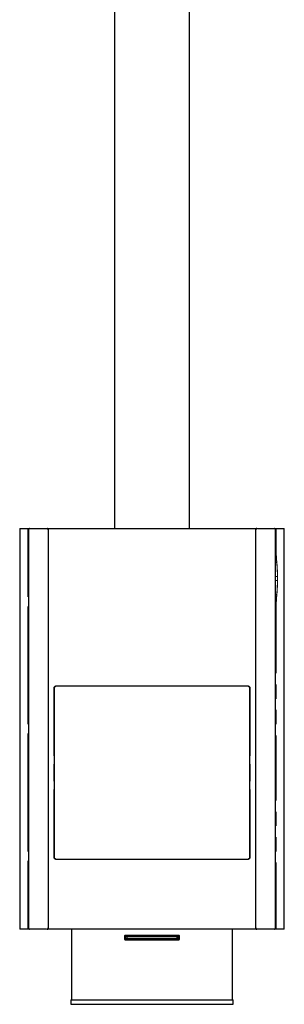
# Model space of a CAD drawing. Header units: millimetres. Extents: x 79 to 311, y 67 to 264.
# Tile 2 of 5: x 155 to 182, y 67 to 165. Entities that reach past the tile are written whole.
import ezdxf

# ---------------------------------------------------------------- set-up
doc = ezdxf.new("R2010")
doc.units = ezdxf.units.MM
doc.linetypes.add('PHANTOM', pattern=[12.7, 6.35, -1.27, 1.27, -1.27, 1.27, -1.27])

msp = doc.modelspace()

# ---------------------------------------------------------------- linework, layer by layer
at = {"color": 7, "linetype": 'Continuous', "lineweight": 25}
for p, q in [((164.673, 206.811), (164.673, 114.536)), ((172.173, 114.536), (172.173, 206.811)), ((155.198, 114.531), (155.198, 74.541)), ((155.203, 114.536), (155.972, 114.536)), ((155.972, 114.536), (156.194, 114.536)), ((156.08, 114.386), (156.08, 74.686)), ((156.194, 114.536), (156.197, 114.536)), ((156.225, 114.536), (157.892, 114.536)), ((157.892, 114.536), (157.941, 114.536)), ((157.94, 114.536), (178.835, 114.536)), ((158.088, 74.686), (158.088, 114.386)), ((158.088, 114.386), (158.088, 114.386)), ((178.759, 114.386), (178.759, 74.686)), ((178.759, 114.386), (178.759, 114.386)), ((178.889, 114.536), (178.906, 114.536)), ((178.955, 114.536), (180.621, 114.536)), ((180.653, 114.536), (180.875, 114.536)), ((180.767, 74.686), (180.767, 114.386)), ((180.875, 114.536), (181.643, 114.536)), ((181.648, 74.541), (181.648, 114.531)), ((158.672, 81.686), (158.672, 98.636)), ((158.672, 98.636), (158.672, 98.636)), ((178.074, 98.786), (158.773, 98.786)), ((178.174, 98.636), (178.174, 81.686)), ((178.174, 98.636), (178.174, 98.636)), ((158.672, 81.686), (158.672, 81.686)), ((178.174, 81.686), (178.174, 81.686)), ((158.773, 81.536), (178.074, 81.536)), ((155.972, 74.536), (155.203, 74.536)), ((156.141, 74.536), (155.972, 74.536)), ((156.141, 74.566), (156.141, 74.536)), ((156.2, 74.536), (156.141, 74.536)), ((157.892, 74.536), (156.225, 74.536)), ((178.905, 74.536), (157.94, 74.536)), ((158.088, 74.686), (158.088, 74.686)), ((160.393, 74.536), (160.393, 67.486)), ((165.698, 73.871), (165.698, 73.521)), ((171.107, 73.921), (165.74, 73.921)), ((165.798, 73.576), (165.798, 73.816)), ((165.803, 73.821), (165.934, 73.821)), ((165.934, 73.821), (170.913, 73.821)), ((168.409, 73.921), (168.409, 73.821)), ((168.437, 73.921), (168.437, 73.821)), ((170.913, 73.821), (171.043, 73.821)), ((171.048, 73.576), (171.048, 73.816)), ((171.148, 73.521), (171.148, 73.871)), ((176.453, 67.486), (176.453, 74.536)), ((178.759, 74.686), (178.759, 74.686)), ((178.955, 74.536), (178.905, 74.536)), ((180.621, 74.536), (178.955, 74.536)), ((180.653, 74.536), (180.649, 74.536)), ((180.875, 74.536), (180.653, 74.536)), ((181.643, 74.536), (180.875, 74.536)), ((165.74, 73.471), (171.107, 73.471)), ((165.934, 73.571), (165.803, 73.571)), ((170.913, 73.571), (165.934, 73.571)), ((168.409, 73.571), (168.409, 73.471)), ((168.437, 73.571), (168.437, 73.471)), ((171.043, 73.571), (170.913, 73.571)), ((160.323, 67.486), (160.323, 67.036)), ((160.323, 67.486), (176.523, 67.486)), ((160.323, 67.036), (176.523, 67.036)), ((176.523, 67.036), (176.523, 67.486))]:
    msp.add_line(p, q, dxfattribs=at)
at = {"color": 8, "linetype": 'PHANTOM', "lineweight": 18}
for p, q in [((155.967, 114.531), (155.198, 114.531)), ((156.016, 74.686), (156.016, 114.386)), ((156.023, 114.386), (156.016, 114.386)), ((156.08, 114.386), (156.023, 114.386)), ((156.023, 114.386), (156.023, 74.686)), ((156.084, 114.386), (156.08, 114.386)), ((156.084, 114.386), (156.084, 74.686)), ((157.891, 114.531), (156.224, 114.531)), ((178.871, 114.531), (157.98, 114.531)), ((158.033, 74.686), (158.033, 114.386)), ((158.039, 114.386), (158.033, 114.386)), ((158.088, 114.386), (158.039, 114.386)), ((158.039, 114.386), (158.039, 74.686)), ((158.088, 74.686), (158.088, 114.386)), ((178.808, 114.386), (178.759, 114.386)), ((178.759, 114.386), (178.759, 74.686)), ((178.814, 114.386), (178.808, 114.386)), ((178.808, 74.686), (178.808, 114.386)), ((178.814, 114.386), (178.814, 74.686)), ((180.622, 114.531), (178.956, 114.531)), ((180.763, 74.686), (180.763, 114.386)), ((180.767, 114.386), (180.763, 114.386)), ((180.823, 114.386), (180.767, 114.386)), ((180.823, 112.492), (180.823, 114.386)), ((180.83, 114.386), (180.823, 114.386)), ((180.83, 114.386), (180.83, 112.492)), ((181.648, 114.531), (180.88, 114.531)), ((180.891, 111.136), (180.767, 111.136)), ((180.956, 109.736), (180.767, 109.736)), ((180.956, 109.336), (180.767, 109.336)), ((180.963, 109.736), (180.956, 109.736)), ((180.956, 109.336), (180.956, 109.736)), ((180.963, 109.336), (180.956, 109.336)), ((180.963, 109.736), (180.963, 109.336)), ((180.891, 107.936), (180.767, 107.936)), ((180.823, 74.686), (180.823, 106.581)), ((180.83, 106.58), (180.83, 74.686)), ((158.62, 81.686), (158.62, 98.636)), ((158.62, 98.636), (158.626, 98.636)), ((158.672, 98.636), (158.626, 98.636)), ((158.626, 98.636), (158.626, 81.686)), ((158.672, 81.686), (158.672, 98.636)), ((158.772, 98.791), (178.074, 98.791)), ((178.221, 98.636), (178.174, 98.636)), ((178.174, 98.636), (178.174, 81.686)), ((178.221, 98.636), (178.227, 98.636)), ((178.221, 81.686), (178.221, 98.636)), ((178.227, 98.636), (178.227, 81.686)), ((158.62, 81.686), (158.626, 81.686)), ((158.626, 81.686), (158.672, 81.686)), ((178.174, 81.686), (178.221, 81.686)), ((178.221, 81.686), (178.227, 81.686)), ((178.074, 81.531), (158.772, 81.531)), ((155.198, 74.541), (155.967, 74.541)), ((156.023, 74.686), (156.016, 74.686)), ((156.023, 74.686), (156.08, 74.686)), ((156.084, 74.686), (156.08, 74.686)), ((156.144, 74.563), (156.144, 74.541)), ((156.144, 74.541), (156.197, 74.541)), ((156.224, 74.541), (157.891, 74.541)), ((157.976, 74.541), (178.867, 74.541)), ((158.039, 74.686), (158.033, 74.686)), ((158.039, 74.686), (158.088, 74.686)), ((165.683, 73.521), (165.683, 73.871)), ((165.69, 73.871), (165.683, 73.871)), ((165.698, 73.871), (165.69, 73.871)), ((165.69, 73.871), (165.69, 73.521)), ((165.738, 73.926), (171.108, 73.926)), ((165.933, 73.816), (165.798, 73.816)), ((170.913, 73.816), (165.933, 73.816)), ((165.933, 73.576), (165.933, 73.816)), ((170.913, 73.576), (170.913, 73.816)), ((171.048, 73.816), (170.913, 73.816)), ((171.148, 73.871), (171.157, 73.871)), ((171.163, 73.871), (171.157, 73.871)), ((171.157, 73.521), (171.157, 73.871)), ((171.163, 73.871), (171.163, 73.521)), ((178.759, 74.686), (178.808, 74.686)), ((178.814, 74.686), (178.808, 74.686)), ((178.956, 74.541), (180.622, 74.541)), ((180.767, 74.686), (180.763, 74.686)), ((180.767, 74.686), (180.823, 74.686)), ((180.823, 74.686), (180.83, 74.686)), ((180.88, 74.541), (181.648, 74.541)), ((165.69, 73.521), (165.683, 73.521)), ((165.698, 73.521), (165.69, 73.521)), ((171.108, 73.466), (165.738, 73.466)), ((165.798, 73.576), (165.933, 73.576)), ((165.933, 73.576), (170.913, 73.576)), ((170.913, 73.576), (171.048, 73.576)), ((171.148, 73.521), (171.157, 73.521)), ((171.163, 73.521), (171.157, 73.521))]:
    msp.add_line(p, q, dxfattribs=at)
at = {"color": 8, "linetype": 'PHANTOM', "lineweight": 18, "flags": 128}
for points in [[(165.74, 73.921), (165.74, 73.921), (165.739, 73.922), (165.739, 73.922), (165.739, 73.923), (165.738, 73.923), (165.738, 73.924), (165.738, 73.925), (165.738, 73.926)], [(171.107, 73.921), (171.107, 73.921), (171.107, 73.922), (171.107, 73.922), (171.108, 73.923), (171.108, 73.923), (171.108, 73.924), (171.108, 73.925), (171.108, 73.926)], [(165.738, 73.466), (165.738, 73.467), (165.738, 73.468), (165.738, 73.469), (165.739, 73.47), (165.739, 73.47), (165.739, 73.471), (165.74, 73.471), (165.74, 73.471)], [(171.108, 73.466), (171.108, 73.467), (171.108, 73.468), (171.108, 73.469), (171.108, 73.47), (171.107, 73.47), (171.107, 73.471), (171.107, 73.471), (171.107, 73.471)]]:
    msp.add_lwpolyline(points, dxfattribs=at)
at = {"color": 7, "linetype": 'Continuous', "lineweight": 25}
for centre, start, end in [((155.203, 114.531), 90, 180), ((181.643, 114.531), 0, 90), ((155.203, 74.541), 180, 270), ((165.803, 73.816), 90, 180), ((171.043, 73.816), 0, 90), ((181.643, 74.541), 270, 0), ((165.803, 73.576), 180, 270), ((171.043, 73.576), 270, 0)]:
    msp.add_arc(centre, 0.005, start, end, dxfattribs=at)
at = {"color": 8, "linetype": 'PHANTOM', "lineweight": 18}
for centre, radius, start, end in [((155.972, 114.531), 0.00486, 91.75393, 181.68287), ((156.23, 114.532), 0.00622, 142.05063, 190.92368), ((157.898, 114.532), 0.0069, 146.56346, 189.98724), ((178.949, 114.532), 0.0069, 350.01276, 33.43654), ((180.616, 114.532), 0.00622, 349.07632, 37.94937), ((180.875, 114.531), 0.00486, 358.31713, 88.24607), ((180.892, 111.148), 0.0119, 266.72416, 298.24751), ((180.892, 107.924), 0.0119, 61.78981, 93.18695), ((158.779, 98.79), 0.00737, 170.60433, 211.03879), ((178.067, 98.79), 0.00737, 328.96121, 9.39567), ((158.779, 81.532), 0.00736, 148.93296, 189.41762), ((178.067, 81.532), 0.00736, 350.58238, 31.06704), ((155.972, 74.541), 0.00486, 178.32872, 268.25152), ((156.23, 74.54), 0.00621, 169.07983, 217.95362), ((157.898, 74.54), 0.0069, 170.01573, 213.44037), ((165.946, 73.817), 0.013, 163.157, 185.46577), ((170.9, 73.817), 0.013, 354.53423, 16.843), ((178.949, 74.54), 0.0069, 326.55963, 9.98427), ((180.616, 74.54), 0.00621, 322.04638, 10.92017), ((180.875, 74.541), 0.00486, 271.74848, 1.67128), ((165.946, 73.575), 0.013, 174.52759, 196.85133), ((170.9, 73.575), 0.013, 343.14867, 5.47241)]:
    msp.add_arc(centre, radius, start, end, dxfattribs=at)
for points, knots in [([(156.016, 114.386), (156.016, 114.397), (156.016, 114.424), (156.01, 114.465), (155.998, 114.501), (155.983, 114.526), (155.972, 114.53), (155.967, 114.531)], [0, 0, 0, 0, 0.140604, 0.355203, 0.570014, 0.784999, 1, 1, 1, 1]), ([(155.972, 114.536), (155.977, 114.535), (155.989, 114.531), (156.004, 114.505), (156.016, 114.467), (156.022, 114.425), (156.023, 114.397), (156.023, 114.386)], [0, 0, 0, 0, 0.214954, 0.429918, 0.644733, 0.859364, 1, 1, 1, 1]), ([(158.033, 114.386), (158.032, 114.397), (158.03, 114.424), (158.013, 114.465), (157.981, 114.501), (157.939, 114.526), (157.907, 114.53), (157.891, 114.531)], [0, 0, 0, 0, 0.141213, 0.355903, 0.570595, 0.785296, 1, 1, 1, 1]), ([(157.892, 114.536), (157.908, 114.535), (157.941, 114.531), (157.985, 114.505), (158.018, 114.467), (158.036, 114.425), (158.038, 114.397), (158.039, 114.386)], [0, 0, 0, 0, 0.2146947, 0.4293905, 0.6440867, 0.8587832, 1, 1, 1, 1]), ([(178.808, 114.386), (178.809, 114.403), (178.813, 114.437), (178.838, 114.482), (178.875, 114.516), (178.917, 114.534), (178.944, 114.535), (178.955, 114.536)], [0, 0, 0, 0, 0.214694, 0.42938, 0.644077, 0.858773, 1, 1, 1, 1]), ([(178.956, 114.531), (178.945, 114.531), (178.919, 114.529), (178.879, 114.511), (178.843, 114.479), (178.818, 114.435), (178.815, 114.403), (178.814, 114.386)], [0, 0, 0, 0, 0.141233, 0.355936, 0.570636, 0.785325, 1, 1, 1, 1]), ([(180.823, 114.386), (180.824, 114.403), (180.825, 114.437), (180.834, 114.482), (180.847, 114.516), (180.862, 114.534), (180.871, 114.535), (180.875, 114.536)], [0, 0, 0, 0, 0.214466, 0.428931, 0.643444, 0.858109, 1, 1, 1, 1]), ([(180.88, 114.531), (180.876, 114.531), (180.867, 114.529), (180.853, 114.511), (180.84, 114.479), (180.832, 114.435), (180.831, 114.403), (180.83, 114.386)], [0, 0, 0, 0, 0.141923, 0.356625, 0.571148, 0.785579, 1, 1, 1, 1]), ([(180.891, 111.136), (180.877, 111.3), (180.849, 111.627), (180.828, 112.083), (180.825, 112.372), (180.824, 112.492)], [0, 0, 0, 0, 0.368639, 0.737276, 1, 1, 1, 1]), ([(180.83, 112.492), (180.83, 112.492), (180.83, 112.492), (180.828, 112.492), (180.827, 112.492), (180.825, 112.492), (180.824, 112.492), (180.824, 112.492)], [0, 0, 0, 0, 0.13734, 0.356063, 0.570705, 0.785417, 1, 1, 1, 1]), ([(180.83, 112.492), (180.83, 112.378), (180.832, 112.263), (180.838, 112.035), (180.843, 111.921), (180.854, 111.695), (180.861, 111.582), (180.878, 111.358), (180.887, 111.248), (180.898, 111.138)], [0, 0, 0, 0, 0.25, 0.25, 0.5, 0.5, 0.75, 0.75, 1, 1, 1, 1]), ([(180.956, 109.736), (180.955, 109.905), (180.952, 110.225), (180.93, 110.694), (180.904, 110.988), (180.891, 111.136)], [0, 0, 0, 0, 0.3564878, 0.6769013, 1, 1, 1, 1]), ([(180.898, 111.138), (180.911, 110.99), (180.936, 110.695), (180.958, 110.225), (180.961, 109.905), (180.963, 109.736)], [0, 0, 0, 0, 0.323102, 0.643514, 1, 1, 1, 1]), ([(180.891, 107.936), (180.905, 108.099), (180.932, 108.409), (180.952, 108.879), (180.955, 109.183), (180.956, 109.336)], [0, 0, 0, 0, 0.356487, 0.676901, 1, 1, 1, 1]), ([(180.963, 109.336), (180.961, 109.183), (180.959, 108.879), (180.938, 108.409), (180.912, 108.098), (180.898, 107.935)], [0, 0, 0, 0, 0.323097, 0.64351, 1, 1, 1, 1]), ([(180.824, 106.58), (180.825, 106.701), (180.828, 106.99), (180.849, 107.445), (180.877, 107.773), (180.891, 107.936)], [0, 0, 0, 0, 0.262724, 0.63136, 1, 1, 1, 1]), ([(180.898, 107.935), (180.887, 107.825), (180.878, 107.714), (180.861, 107.49), (180.854, 107.378), (180.843, 107.151), (180.838, 107.038), (180.832, 106.809), (180.83, 106.695), (180.83, 106.58)], [0, 0, 0, 0, 0.25, 0.25, 0.5, 0.5, 0.75, 0.75, 1, 1, 1, 1]), ([(180.824, 106.58), (180.824, 106.58), (180.825, 106.58), (180.827, 106.58), (180.828, 106.58), (180.83, 106.58), (180.83, 106.58), (180.83, 106.58)], [0, 0, 0, 0, 0.214583, 0.429295, 0.643937, 0.862659, 1, 1, 1, 1]), ([(158.62, 98.636), (158.62, 98.646), (158.621, 98.657), (158.625, 98.676), (158.628, 98.686), (158.635, 98.705), (158.64, 98.714), (158.651, 98.731), (158.657, 98.739), (158.671, 98.753), (158.679, 98.759), (158.696, 98.771), (158.704, 98.775), (158.732, 98.787), (158.752, 98.791), (158.772, 98.791)], [0, 0, 0, 0, 0.125, 0.125, 0.25, 0.25, 0.375, 0.375, 0.5, 0.5, 0.625, 0.625, 0.75, 0.75, 1, 1, 1, 1]), ([(158.773, 98.786), (158.753, 98.786), (158.734, 98.782), (158.708, 98.771), (158.699, 98.766), (158.683, 98.755), (158.676, 98.749), (158.662, 98.735), (158.656, 98.728), (158.645, 98.711), (158.641, 98.703), (158.633, 98.685), (158.63, 98.675), (158.627, 98.656), (158.626, 98.646), (158.626, 98.636)], [0, 0, 0, 0, 0.25, 0.25, 0.375, 0.375, 0.5, 0.5, 0.625, 0.625, 0.75, 0.75, 0.875, 0.875, 1, 1, 1, 1]), ([(178.074, 98.791), (178.085, 98.791), (178.094, 98.79), (178.114, 98.786), (178.124, 98.783), (178.142, 98.776), (178.151, 98.771), (178.167, 98.76), (178.175, 98.753), (178.189, 98.739), (178.195, 98.731), (178.206, 98.714), (178.211, 98.705), (178.223, 98.677), (178.227, 98.657), (178.227, 98.636)], [0, 0, 0, 0, 0.125, 0.125, 0.25, 0.25, 0.375, 0.375, 0.5, 0.5, 0.625, 0.625, 0.75, 0.75, 1, 1, 1, 1]), ([(178.221, 98.636), (178.221, 98.656), (178.217, 98.676), (178.206, 98.703), (178.201, 98.711), (178.19, 98.728), (178.184, 98.735), (178.171, 98.749), (178.163, 98.756), (178.147, 98.766), (178.139, 98.771), (178.121, 98.779), (178.112, 98.781), (178.093, 98.785), (178.083, 98.786), (178.074, 98.786)], [0, 0, 0, 0, 0.25, 0.25, 0.375, 0.375, 0.5, 0.5, 0.625, 0.625, 0.75, 0.75, 0.875, 0.875, 1, 1, 1, 1]), ([(158.772, 81.531), (158.755, 81.533), (158.721, 81.536), (158.675, 81.563), (158.641, 81.602), (158.622, 81.646), (158.621, 81.675), (158.62, 81.686)], [0, 0, 0, 0, 0.214702, 0.429401, 0.644095, 0.858777, 1, 1, 1, 1]), ([(158.626, 81.686), (158.626, 81.675), (158.628, 81.647), (158.646, 81.605), (158.679, 81.567), (158.723, 81.541), (158.756, 81.538), (158.773, 81.536)], [0, 0, 0, 0, 0.141228, 0.355923, 0.570615, 0.785306, 1, 1, 1, 1]), ([(178.227, 81.686), (178.225, 81.669), (178.222, 81.634), (178.195, 81.587), (178.157, 81.552), (178.114, 81.534), (178.086, 81.532), (178.074, 81.531)], [0, 0, 0, 0, 0.214685, 0.429372, 0.644066, 0.858768, 1, 1, 1, 1]), ([(178.074, 81.536), (178.084, 81.537), (178.112, 81.539), (178.153, 81.557), (178.19, 81.591), (178.216, 81.636), (178.219, 81.669), (178.221, 81.686)], [0, 0, 0, 0, 0.141227, 0.355919, 0.570612, 0.785302, 1, 1, 1, 1]), ([(155.967, 74.541), (155.973, 74.541), (155.98, 74.545), (155.989, 74.556), (155.991, 74.56), (155.997, 74.571), (155.999, 74.577), (156.004, 74.59), (156.006, 74.598), (156.01, 74.614), (156.011, 74.622), (156.014, 74.639), (156.015, 74.649), (156.016, 74.667), (156.016, 74.677), (156.016, 74.686)], [0, 0, 0, 0, 0.25, 0.25, 0.375, 0.375, 0.5, 0.5, 0.625, 0.625, 0.75, 0.75, 0.875, 0.875, 1, 1, 1, 1]), ([(156.023, 74.686), (156.023, 74.676), (156.023, 74.667), (156.021, 74.647), (156.02, 74.638), (156.018, 74.62), (156.016, 74.611), (156.012, 74.595), (156.01, 74.587), (156.005, 74.573), (156.003, 74.567), (155.997, 74.556), (155.994, 74.551), (155.985, 74.54), (155.978, 74.536), (155.972, 74.536)], [0, 0, 0, 0, 0.125, 0.125, 0.25, 0.25, 0.375, 0.375, 0.5, 0.5, 0.625, 0.625, 0.75, 0.75, 1, 1, 1, 1]), ([(157.891, 74.541), (157.909, 74.541), (157.928, 74.545), (157.954, 74.556), (157.962, 74.56), (157.977, 74.571), (157.985, 74.577), (157.998, 74.59), (158.004, 74.598), (158.014, 74.614), (158.018, 74.622), (158.025, 74.639), (158.028, 74.649), (158.032, 74.667), (158.033, 74.677), (158.033, 74.686)], [0, 0, 0, 0, 0.25, 0.25, 0.375, 0.375, 0.5, 0.5, 0.625, 0.625, 0.75, 0.75, 0.875, 0.875, 1, 1, 1, 1]), ([(158.039, 74.686), (158.039, 74.676), (158.038, 74.667), (158.034, 74.647), (158.031, 74.638), (158.024, 74.62), (158.019, 74.611), (158.009, 74.595), (158.002, 74.587), (157.989, 74.573), (157.981, 74.567), (157.965, 74.556), (157.957, 74.551), (157.93, 74.54), (157.911, 74.536), (157.892, 74.536)], [0, 0, 0, 0, 0.125, 0.125, 0.25, 0.25, 0.375, 0.375, 0.5, 0.5, 0.625, 0.625, 0.75, 0.75, 1, 1, 1, 1]), ([(165.683, 73.871), (165.683, 73.873), (165.683, 73.876), (165.684, 73.88), (165.685, 73.884), (165.686, 73.889), (165.688, 73.895), (165.693, 73.903), (165.7, 73.911), (165.708, 73.918), (165.718, 73.923), (165.728, 73.926), (165.735, 73.926), (165.738, 73.926)], [0, 0, 0, 0, 0.0502268, 0.1000105, 0.1497193, 0.199723, 0.2503849, 0.3744677, 0.500047, 0.6242178, 0.7497023, 0.8746139, 1, 1, 1, 1]), ([(165.74, 73.921), (165.733, 73.921), (165.727, 73.92), (165.715, 73.915), (165.71, 73.912), (165.7, 73.903), (165.696, 73.897), (165.691, 73.885), (165.69, 73.878), (165.69, 73.871)], [0, 0, 0, 0, 0.25, 0.25, 0.5, 0.5, 0.75, 0.75, 1, 1, 1, 1]), ([(171.157, 73.871), (171.157, 73.878), (171.155, 73.885), (171.15, 73.897), (171.146, 73.903), (171.137, 73.912), (171.131, 73.915), (171.119, 73.92), (171.113, 73.921), (171.107, 73.921)], [0, 0, 0, 0, 0.25, 0.25, 0.5, 0.5, 0.75, 0.75, 1, 1, 1, 1]), ([(171.108, 73.926), (171.11, 73.926), (171.114, 73.926), (171.119, 73.925), (171.124, 73.924), (171.13, 73.922), (171.138, 73.918), (171.147, 73.911), (171.154, 73.903), (171.158, 73.894), (171.161, 73.886), (171.163, 73.879), (171.163, 73.874), (171.163, 73.871)], [0, 0, 0, 0, 0.063099, 0.125565, 0.187922, 0.250693, 0.376024, 0.500133, 0.625458, 0.74945, 0.833511, 0.916456, 1, 1, 1, 1]), ([(178.955, 74.536), (178.945, 74.536), (178.935, 74.537), (178.917, 74.541), (178.907, 74.544), (178.89, 74.551), (178.881, 74.556), (178.865, 74.567), (178.858, 74.573), (178.844, 74.587), (178.838, 74.595), (178.827, 74.611), (178.823, 74.62), (178.812, 74.647), (178.808, 74.666), (178.808, 74.686)], [0, 0, 0, 0, 0.125, 0.125, 0.25, 0.25, 0.375, 0.375, 0.5, 0.5, 0.625, 0.625, 0.75, 0.75, 1, 1, 1, 1]), ([(178.814, 74.686), (178.814, 74.667), (178.817, 74.648), (178.828, 74.622), (178.833, 74.613), (178.843, 74.598), (178.849, 74.59), (178.862, 74.577), (178.869, 74.571), (178.885, 74.56), (178.893, 74.556), (178.91, 74.549), (178.919, 74.546), (178.937, 74.542), (178.946, 74.541), (178.956, 74.541)], [0, 0, 0, 0, 0.25, 0.25, 0.375, 0.375, 0.5, 0.5, 0.625, 0.625, 0.75, 0.75, 0.875, 0.875, 1, 1, 1, 1]), ([(180.875, 74.536), (180.872, 74.536), (180.868, 74.537), (180.862, 74.541), (180.858, 74.544), (180.852, 74.551), (180.849, 74.556), (180.844, 74.567), (180.841, 74.573), (180.836, 74.587), (180.834, 74.595), (180.83, 74.611), (180.829, 74.62), (180.825, 74.647), (180.823, 74.666), (180.823, 74.686)], [0, 0, 0, 0, 0.125, 0.125, 0.25, 0.25, 0.375, 0.375, 0.5, 0.5, 0.625, 0.625, 0.75, 0.75, 1, 1, 1, 1]), ([(180.83, 74.686), (180.83, 74.667), (180.831, 74.648), (180.835, 74.622), (180.837, 74.613), (180.84, 74.598), (180.842, 74.59), (180.847, 74.577), (180.85, 74.571), (180.855, 74.56), (180.858, 74.556), (180.864, 74.549), (180.867, 74.546), (180.873, 74.542), (180.876, 74.541), (180.88, 74.541)], [0, 0, 0, 0, 0.25, 0.25, 0.375, 0.375, 0.5, 0.5, 0.625, 0.625, 0.75, 0.75, 0.875, 0.875, 1, 1, 1, 1]), ([(165.738, 73.466), (165.736, 73.466), (165.733, 73.466), (165.728, 73.467), (165.723, 73.468), (165.716, 73.471), (165.708, 73.475), (165.7, 73.482), (165.693, 73.49), (165.688, 73.498), (165.685, 73.507), (165.684, 73.514), (165.683, 73.519), (165.683, 73.521)], [0, 0, 0, 0, 0.063099, 0.125565, 0.187922, 0.250693, 0.376024, 0.500133, 0.625458, 0.74945, 0.833511, 0.916456, 1, 1, 1, 1]), ([(165.69, 73.521), (165.69, 73.514), (165.691, 73.508), (165.696, 73.495), (165.7, 73.49), (165.71, 73.481), (165.715, 73.477), (165.727, 73.472), (165.733, 73.471), (165.74, 73.471)], [0, 0, 0, 0, 0.25, 0.25, 0.5, 0.5, 0.75, 0.75, 1, 1, 1, 1]), ([(171.107, 73.471), (171.113, 73.471), (171.119, 73.472), (171.131, 73.477), (171.137, 73.481), (171.146, 73.49), (171.15, 73.495), (171.155, 73.508), (171.157, 73.514), (171.157, 73.521)], [0, 0, 0, 0, 0.25, 0.25, 0.5, 0.5, 0.75, 0.75, 1, 1, 1, 1]), ([(171.163, 73.521), (171.163, 73.52), (171.163, 73.517), (171.162, 73.512), (171.162, 73.508), (171.16, 73.504), (171.158, 73.498), (171.154, 73.49), (171.147, 73.482), (171.138, 73.475), (171.129, 73.47), (171.119, 73.467), (171.112, 73.466), (171.108, 73.466)], [0, 0, 0, 0, 0.050227, 0.10001, 0.149719, 0.199723, 0.250385, 0.374468, 0.500047, 0.624218, 0.749702, 0.874614, 1, 1, 1, 1])]:
    msp.add_open_spline(points, degree=3, knots=knots, dxfattribs=at)
at = {"color": 7, "linetype": 'Continuous', "lineweight": 25}
for points, knots in [([(156.08, 114.386), (156.082, 114.403), (156.085, 114.437), (156.11, 114.482), (156.147, 114.516), (156.188, 114.534), (156.215, 114.535), (156.225, 114.536)], [0, 0, 0, 0, 0.214695, 0.429381, 0.644076, 0.858775, 1, 1, 1, 1]), ([(156.224, 114.531), (156.214, 114.531), (156.188, 114.529), (156.148, 114.511), (156.112, 114.479), (156.088, 114.435), (156.085, 114.403), (156.084, 114.386)], [0, 0, 0, 0, 0.141232, 0.355933, 0.570636, 0.785324, 1, 1, 1, 1]), ([(158.088, 114.386), (158.087, 114.397), (158.085, 114.425), (158.068, 114.467), (158.034, 114.505), (157.99, 114.531), (157.957, 114.535), (157.941, 114.536)], [0, 0, 0, 0, 0.141217, 0.355913, 0.570609, 0.785305, 1, 1, 1, 1]), ([(178.905, 114.536), (178.895, 114.535), (178.867, 114.534), (178.826, 114.516), (178.789, 114.482), (178.764, 114.437), (178.76, 114.403), (178.759, 114.386)], [0, 0, 0, 0, 0.141227, 0.355926, 0.57062, 0.785306, 1, 1, 1, 1]), ([(180.621, 114.536), (180.637, 114.535), (180.67, 114.531), (180.714, 114.505), (180.747, 114.467), (180.764, 114.425), (180.766, 114.397), (180.766, 114.386)], [0, 0, 0, 0, 0.214693, 0.429389, 0.644086, 0.858783, 1, 1, 1, 1]), ([(180.763, 114.386), (180.762, 114.397), (180.76, 114.424), (180.744, 114.465), (180.712, 114.501), (180.67, 114.526), (180.638, 114.53), (180.622, 114.531)], [0, 0, 0, 0, 0.141213, 0.355903, 0.570594, 0.785296, 1, 1, 1, 1]), ([(180.767, 112.383), (180.774, 112.391), (180.799, 112.418), (180.815, 112.458), (180.822, 112.487), (180.823, 112.492)], [0, 0, 0, 0, 0.273971, 0.89242, 1, 1, 1, 1]), ([(180.824, 112.492), (180.824, 112.492), (180.824, 112.492), (180.824, 112.492), (180.824, 112.492), (180.823, 112.492), (180.823, 112.492), (180.823, 112.492)], [0, 0, 0, 0, 0.041073, 0.090774, 0.184595, 0.555224, 1, 1, 1, 1]), ([(180.823, 106.581), (180.821, 106.591), (180.81, 106.633), (180.785, 106.669), (180.767, 106.696)], [0, 0, 0, 0, 0.2502991, 1, 1, 1, 1]), ([(180.823, 106.581), (180.823, 106.581), (180.823, 106.581), (180.823, 106.58), (180.824, 106.58), (180.824, 106.58), (180.824, 106.58), (180.824, 106.58), (180.824, 106.58), (180.824, 106.58), (180.824, 106.58)], [0, 0, 0, 0, 0.323749, 0.539072, 0.690249, 0.822632, 0.899608, 0.95043, 0.984914, 1, 1, 1, 1]), ([(158.672, 98.636), (158.672, 98.646), (158.673, 98.656), (158.677, 98.675), (158.68, 98.685), (158.687, 98.703), (158.692, 98.711), (158.702, 98.728), (158.709, 98.735), (158.722, 98.749), (158.729, 98.755), (158.746, 98.766), (158.754, 98.771), (158.781, 98.782), (158.8, 98.786), (158.819, 98.786)], [0, 0, 0, 0, 0.125, 0.125, 0.25, 0.25, 0.375, 0.375, 0.5, 0.5, 0.625, 0.625, 0.75, 0.75, 1, 1, 1, 1]), ([(178.027, 98.786), (178.037, 98.786), (178.046, 98.785), (178.065, 98.781), (178.074, 98.779), (178.092, 98.771), (178.101, 98.766), (178.117, 98.756), (178.124, 98.749), (178.138, 98.735), (178.144, 98.728), (178.155, 98.711), (178.159, 98.703), (178.17, 98.676), (178.174, 98.656), (178.174, 98.636)], [0, 0, 0, 0, 0.125, 0.125, 0.25, 0.25, 0.375, 0.375, 0.5, 0.5, 0.625, 0.625, 0.75, 0.75, 1, 1, 1, 1]), ([(158.819, 81.536), (158.803, 81.538), (158.77, 81.541), (158.726, 81.567), (158.692, 81.605), (158.675, 81.647), (158.673, 81.675), (158.672, 81.686)], [0, 0, 0, 0, 0.2146916, 0.4293844, 0.6440776, 0.8587719, 1, 1, 1, 1]), ([(178.174, 81.686), (178.173, 81.669), (178.169, 81.636), (178.144, 81.591), (178.107, 81.557), (178.065, 81.539), (178.038, 81.537), (178.027, 81.536)], [0, 0, 0, 0, 0.214699, 0.42939, 0.644084, 0.858776, 1, 1, 1, 1]), ([(156.225, 74.536), (156.216, 74.536), (156.206, 74.537), (156.188, 74.541), (156.179, 74.544), (156.161, 74.551), (156.153, 74.556), (156.137, 74.567), (156.129, 74.573), (156.116, 74.587), (156.11, 74.595), (156.099, 74.611), (156.095, 74.62), (156.084, 74.647), (156.08, 74.666), (156.08, 74.686)], [0, 0, 0, 0, 0.125, 0.125, 0.25, 0.25, 0.375, 0.375, 0.5, 0.5, 0.625, 0.625, 0.75, 0.75, 1, 1, 1, 1]), ([(156.084, 74.686), (156.084, 74.667), (156.087, 74.648), (156.098, 74.622), (156.102, 74.613), (156.113, 74.598), (156.118, 74.59), (156.131, 74.577), (156.139, 74.571), (156.154, 74.56), (156.162, 74.556), (156.179, 74.549), (156.188, 74.546), (156.206, 74.542), (156.215, 74.541), (156.224, 74.541)], [0, 0, 0, 0, 0.25, 0.25, 0.375, 0.375, 0.5, 0.5, 0.625, 0.625, 0.75, 0.75, 0.875, 0.875, 1, 1, 1, 1]), ([(156.141, 74.536), (156.141, 74.536), (156.141, 74.536), (156.141, 74.536), (156.141, 74.536), (156.141, 74.537), (156.141, 74.537), (156.141, 74.537), (156.141, 74.537), (156.141, 74.538), (156.142, 74.538), (156.142, 74.539), (156.143, 74.54), (156.143, 74.54), (156.144, 74.541), (156.144, 74.541), (156.144, 74.541), (156.144, 74.541), (156.144, 74.541)], [0, 0, 0, 0, 0.0000266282, 0.0000266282, 0.0000266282, 0.0000530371, 0.0000530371, 0.0000530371, 0.0000904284, 0.0000904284, 0.0000904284, 0.0001424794, 0.0001424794, 0.0001424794, 0.0001882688, 0.0001882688, 0.0001882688, 0.0001902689, 0.0001902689, 0.0001902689, 0.0001902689]), ([(157.941, 74.536), (157.96, 74.536), (157.98, 74.54), (158.006, 74.551), (158.015, 74.556), (158.031, 74.567), (158.038, 74.573), (158.051, 74.587), (158.058, 74.595), (158.068, 74.611), (158.073, 74.62), (158.08, 74.638), (158.083, 74.647), (158.087, 74.667), (158.088, 74.676), (158.088, 74.686)], [0, 0, 0, 0, 0.25, 0.25, 0.375, 0.375, 0.5, 0.5, 0.625, 0.625, 0.75, 0.75, 0.875, 0.875, 1, 1, 1, 1]), ([(165.748, 73.921), (165.742, 73.921), (165.735, 73.92), (165.724, 73.915), (165.718, 73.912), (165.709, 73.903), (165.705, 73.897), (165.7, 73.885), (165.698, 73.878), (165.698, 73.871)], [0, 0, 0, 0, 0.25, 0.25, 0.5, 0.5, 0.75, 0.75, 1, 1, 1, 1]), ([(171.148, 73.871), (171.148, 73.878), (171.147, 73.885), (171.142, 73.897), (171.138, 73.903), (171.128, 73.912), (171.123, 73.915), (171.111, 73.92), (171.105, 73.921), (171.098, 73.921)], [0, 0, 0, 0, 0.25, 0.25, 0.5, 0.5, 0.75, 0.75, 1, 1, 1, 1]), ([(178.759, 74.686), (178.759, 74.666), (178.763, 74.647), (178.774, 74.62), (178.778, 74.611), (178.789, 74.595), (178.795, 74.587), (178.809, 74.573), (178.816, 74.567), (178.832, 74.556), (178.84, 74.551), (178.858, 74.544), (178.868, 74.541), (178.886, 74.537), (178.896, 74.536), (178.905, 74.536)], [0, 0, 0, 0, 0.25, 0.25, 0.375, 0.375, 0.5, 0.5, 0.625, 0.625, 0.75, 0.75, 0.875, 0.875, 1, 1, 1, 1]), ([(180.766, 74.686), (180.766, 74.676), (180.766, 74.667), (180.762, 74.647), (180.759, 74.638), (180.752, 74.62), (180.747, 74.611), (180.737, 74.595), (180.731, 74.587), (180.717, 74.573), (180.71, 74.567), (180.694, 74.556), (180.685, 74.551), (180.659, 74.54), (180.64, 74.536), (180.621, 74.536)], [0, 0, 0, 0, 0.125, 0.125, 0.25, 0.25, 0.375, 0.375, 0.5, 0.5, 0.625, 0.625, 0.75, 0.75, 1, 1, 1, 1]), ([(180.622, 74.541), (180.641, 74.541), (180.659, 74.545), (180.685, 74.556), (180.693, 74.56), (180.708, 74.571), (180.715, 74.577), (180.728, 74.59), (180.734, 74.598), (180.744, 74.614), (180.749, 74.622), (180.756, 74.639), (180.758, 74.649), (180.762, 74.667), (180.763, 74.677), (180.763, 74.686)], [0, 0, 0, 0, 0.25, 0.25, 0.375, 0.375, 0.5, 0.5, 0.625, 0.625, 0.75, 0.75, 0.875, 0.875, 1, 1, 1, 1]), ([(165.698, 73.521), (165.698, 73.514), (165.7, 73.508), (165.705, 73.495), (165.709, 73.49), (165.718, 73.481), (165.724, 73.477), (165.735, 73.472), (165.742, 73.471), (165.748, 73.471)], [0, 0, 0, 0, 0.25, 0.25, 0.5, 0.5, 0.75, 0.75, 1, 1, 1, 1]), ([(171.098, 73.471), (171.105, 73.471), (171.111, 73.472), (171.123, 73.477), (171.128, 73.481), (171.138, 73.49), (171.142, 73.495), (171.147, 73.508), (171.148, 73.514), (171.148, 73.521)], [0, 0, 0, 0, 0.25, 0.25, 0.5, 0.5, 0.75, 0.75, 1, 1, 1, 1])]:
    msp.add_open_spline(points, degree=3, knots=knots, dxfattribs=at)

doc.saveas('drawing.dxf')
